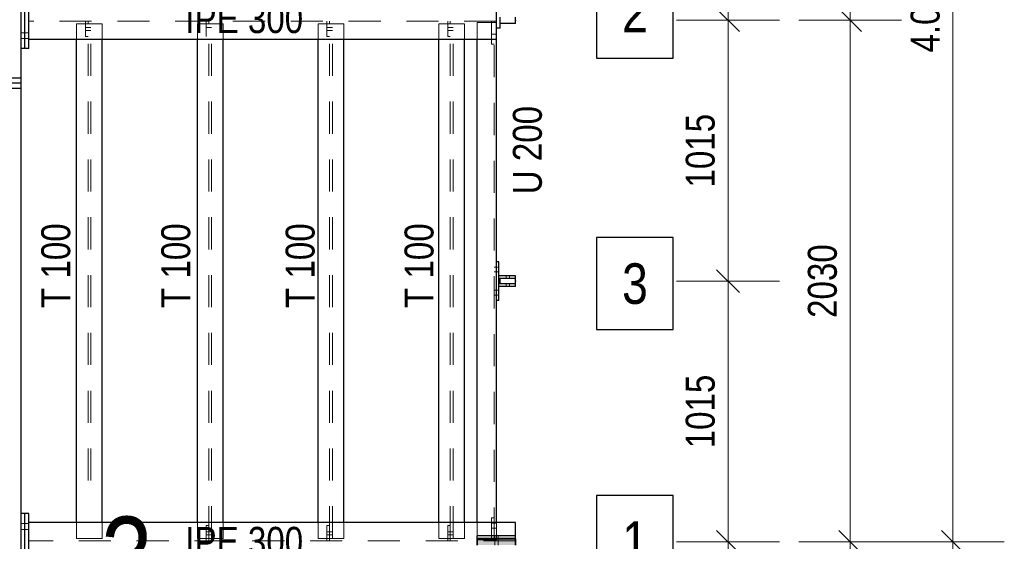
# Model space of a CAD drawing. Header units: millimetres. Extents: x -39 to 84, y 0 to 66.
# Tile 11 of 92: x -16.45 to -12.62, y 22.52 to 24.55. Entities that reach past the tile are written whole.
import ezdxf

# ---------------------------------------------------------------- set-up
doc = ezdxf.new("R2010")
doc.units = ezdxf.units.MM
doc.linetypes.add('HIDDEN', pattern=[0.375, 0.25, -0.125])
for name, color, linetype, lineweight in [('2D-NovaObj-A_Wanddurchbruch', 7, 'Continuous', 20), ('Achsen', 7, 'Continuous', 20), ('Schraffuren', 7, 'Continuous', 20)]:
    doc.layers.add(name, color=color, linetype=linetype, lineweight=lineweight)
doc.styles.add('Arial Narrow', font='ARIALN.TTF')
doc.dimstyles.new('Arch_Strakon_dimstyle', dxfattribs={"dimtxt": 15.75, "dimasz": 1, "dimexe": 1.25, "dimexo": 0.0625, "dimgap": 1, "dimtad": 0, "dimdec": 5, "dimzin": 12, "dimdsep": 46, "dimtxsty": 'Arial Narrow', "dimblk": 'Arrowhead_Tick', "dimsah": 1, "dimcen": 0, "dimse1": 1, "dimse2": 1, "dimclrd": 6, "dimclrt": 2, "dimazin": 0, "dimtfac": 1, "dimtdec": 4, "dimtmove": 0, "dimatfit": 3, "dimldrblk": 'NONE', "dimfxl": 1, "dimtvp": 1, "dimtolj": 1, "dimtzin": 0, "dimlwd": 13, "dimarcsym": 2})

# ---------------------------------------------------------------- blocks, each defined once
blk = doc.blocks.new('Arrowhead_Tick')
at = {"color": 0, "linetype": 'Continuous', "lineweight": -2}
for p, q in [((0, 20), (0, -10)), ((-1, 0), (0, 0)), ((10, 0), (0, 0))]:
    blk.add_line(p, q, dxfattribs=at)
at = {"color": 2, "linetype": 'Continuous', "lineweight": 35}
blk.add_line((4.42, 4.42), (-4.42, -4.42), dxfattribs=at)
blk = doc.blocks.new('*D54')
at = {"layer": '2D-NovaObj-A_Wanddurchbruch', "color": 6, "linetype": 'Continuous', "lineweight": 13}
blk.add_line((-12.8203, 18.4659), (-12.8203, 22.5059), dxfattribs=at)
at = {"layer": 'Defpoints', "color": 0}
for p in [(-14.1874, 22.5159), (-12.8203, 22.5159), (-14.1874, 18.4559)]:
    blk.add_point(p, dxfattribs=at)
at = {"layer": '2D-NovaObj-A_Wanddurchbruch', "color": 6, "lineweight": 13, "xscale": 0.01, "yscale": 0.01, "zscale": 0.01}
for p, rotation in [((-12.8203, 22.5159), 90), ((-12.8203, 18.4559), 270)]:
    blk.add_blockref('Arrowhead_Tick', p, dxfattribs=dict(at, rotation=rotation))
at = {"layer": '2D-NovaObj-A_Wanddurchbruch', "color": 3, "lineweight": 35, "insert": (-12.9278, 20.4859), "char_height": 0.1125, "attachment_point": 5, "rotation": 90, "style": 'Arial Narrow'}
blk.add_mtext('\\A1;4.06', dxfattribs=at)
blk = doc.blocks.new('_None')
blk = doc.blocks.new('*D55')
at = {"layer": '2D-NovaObj-A_Wanddurchbruch', "color": 6, "linetype": 'Continuous', "lineweight": 13}
blk.add_line((-12.8203, 22.5259), (-12.8203, 26.5659), dxfattribs=at)
at = {"layer": 'Defpoints', "color": 0}
for p in [(-14.1874, 26.5759), (-12.8203, 26.5759), (-14.1874, 22.5159)]:
    blk.add_point(p, dxfattribs=at)
at = {"layer": '2D-NovaObj-A_Wanddurchbruch', "color": 6, "lineweight": 13, "xscale": 0.01, "yscale": 0.01, "zscale": 0.01}
for p, rotation in [((-12.8203, 26.5759), 90), ((-12.8203, 22.5159), 270)]:
    blk.add_blockref('Arrowhead_Tick', p, dxfattribs=dict(at, rotation=rotation))
at = {"layer": '2D-NovaObj-A_Wanddurchbruch', "color": 3, "lineweight": 35, "insert": (-12.9278, 24.5459), "char_height": 0.1125, "attachment_point": 5, "rotation": 90, "style": 'Arial Narrow'}
blk.add_mtext('\\A1;4.06', dxfattribs=at)
blk = doc.blocks.new('*D63')
at = {"layer": '2D-NovaObj-A_Wanddurchbruch', "color": 6, "linetype": 'Continuous', "lineweight": 13}
blk.add_line((-13.2203, 20.4959), (-13.2203, 22.5059), dxfattribs=at)
at = {"layer": 'Defpoints', "color": 0}
for p in [(-14.5224, 22.5159), (-13.2203, 22.5159), (-14.5974, 20.4859)]:
    blk.add_point(p, dxfattribs=at)
at = {"layer": '2D-NovaObj-A_Wanddurchbruch', "color": 6, "lineweight": 13, "xscale": 0.01, "yscale": 0.01, "zscale": 0.01}
for p, rotation in [((-13.2203, 22.5159), 90), ((-13.2203, 20.4859), 270)]:
    blk.add_blockref('Arrowhead_Tick', p, dxfattribs=dict(at, rotation=rotation))
at = {"layer": '2D-NovaObj-A_Wanddurchbruch', "color": 3, "lineweight": 35, "insert": (-13.3278, 21.5009), "char_height": 0.1125, "attachment_point": 5, "rotation": 90, "style": 'Arial Narrow'}
blk.add_mtext('\\A1;2030', dxfattribs=at)
blk = doc.blocks.new('*D64')
at = {"layer": '2D-NovaObj-A_Wanddurchbruch', "color": 6, "linetype": 'Continuous', "lineweight": 13}
blk.add_line((-13.2203, 22.5259), (-13.2203, 24.5359), dxfattribs=at)
at = {"layer": 'Defpoints', "color": 0}
for p in [(-14.5974, 24.5459), (-13.2203, 24.5459), (-14.5224, 22.5159)]:
    blk.add_point(p, dxfattribs=at)
at = {"layer": '2D-NovaObj-A_Wanddurchbruch', "color": 6, "lineweight": 13, "xscale": 0.01, "yscale": 0.01, "zscale": 0.01}
for p, rotation in [((-13.2203, 24.5459), 90), ((-13.2203, 22.5159), 270)]:
    blk.add_blockref('Arrowhead_Tick', p, dxfattribs=dict(at, rotation=rotation))
at = {"layer": '2D-NovaObj-A_Wanddurchbruch', "color": 3, "lineweight": 35, "insert": (-13.3278, 23.5309), "char_height": 0.1125, "attachment_point": 5, "rotation": 90, "style": 'Arial Narrow'}
blk.add_mtext('\\A1;2030', dxfattribs=at)
blk = doc.blocks.new('*D65')
at = {"layer": '2D-NovaObj-A_Wanddurchbruch', "color": 6, "linetype": 'Continuous', "lineweight": 13}
blk.add_line((-13.2203, 24.5559), (-13.2203, 26.5659), dxfattribs=at)
at = {"layer": 'Defpoints', "color": 0}
for p in [(-14.5224, 26.5759), (-13.2203, 26.5759), (-14.5974, 24.5459)]:
    blk.add_point(p, dxfattribs=at)
at = {"layer": '2D-NovaObj-A_Wanddurchbruch', "color": 6, "lineweight": 13, "xscale": 0.01, "yscale": 0.01, "zscale": 0.01}
for p, rotation in [((-13.2203, 26.5759), 90), ((-13.2203, 24.5459), 270)]:
    blk.add_blockref('Arrowhead_Tick', p, dxfattribs=dict(at, rotation=rotation))
at = {"layer": '2D-NovaObj-A_Wanddurchbruch', "color": 3, "lineweight": 35, "insert": (-13.3278, 25.5609), "char_height": 0.1125, "attachment_point": 5, "rotation": 90, "style": 'Arial Narrow'}
blk.add_mtext('\\A1;2030', dxfattribs=at)
blk = doc.blocks.new('*D101')
at = {"layer": '2D-NovaObj-A_Wanddurchbruch', "color": 6, "linetype": 'Continuous', "lineweight": 13}
blk.add_line((-13.6957, 21.5109), (-13.6957, 22.5059), dxfattribs=at)
at = {"layer": 'Defpoints', "color": 0}
for p in [(-13.9133, 22.5159), (-13.6957, 22.5159), (-14.5224, 21.5009)]:
    blk.add_point(p, dxfattribs=at)
at = {"layer": '2D-NovaObj-A_Wanddurchbruch', "color": 6, "lineweight": 13, "xscale": 0.01, "yscale": 0.01, "zscale": 0.01}
for p, rotation in [((-13.6957, 22.5159), 90), ((-13.6957, 21.5009), 270)]:
    blk.add_blockref('Arrowhead_Tick', p, dxfattribs=dict(at, rotation=rotation))
at = {"layer": '2D-NovaObj-A_Wanddurchbruch', "color": 3, "lineweight": 35, "insert": (-13.8031, 22.0084), "char_height": 0.1125, "attachment_point": 5, "rotation": 90, "style": 'Arial Narrow'}
blk.add_mtext('\\A1;1015', dxfattribs=at)
blk = doc.blocks.new('*D102')
at = {"layer": '2D-NovaObj-A_Wanddurchbruch', "color": 6, "linetype": 'Continuous', "lineweight": 13}
blk.add_line((-13.6957, 22.5259), (-13.6957, 23.5209), dxfattribs=at)
at = {"layer": 'Defpoints', "color": 0}
for p in [(-14.5224, 23.5309), (-13.6957, 23.5309), (-13.9133, 22.5159)]:
    blk.add_point(p, dxfattribs=at)
at = {"layer": '2D-NovaObj-A_Wanddurchbruch', "color": 6, "lineweight": 13, "xscale": 0.01, "yscale": 0.01, "zscale": 0.01}
for p, rotation in [((-13.6957, 23.5309), 90), ((-13.6957, 22.5159), 270)]:
    blk.add_blockref('Arrowhead_Tick', p, dxfattribs=dict(at, rotation=rotation))
at = {"layer": '2D-NovaObj-A_Wanddurchbruch', "color": 3, "lineweight": 35, "insert": (-13.8031, 23.0234), "char_height": 0.1125, "attachment_point": 5, "rotation": 90, "style": 'Arial Narrow'}
blk.add_mtext('\\A1;1015', dxfattribs=at)
blk = doc.blocks.new('*D103')
at = {"layer": '2D-NovaObj-A_Wanddurchbruch', "color": 6, "linetype": 'Continuous', "lineweight": 13}
blk.add_line((-13.6957, 23.5409), (-13.6957, 24.5359), dxfattribs=at)
at = {"layer": 'Defpoints', "color": 0}
for p in [(-14.5224, 24.5459), (-13.6957, 24.5459), (-14.5224, 23.5309)]:
    blk.add_point(p, dxfattribs=at)
at = {"layer": '2D-NovaObj-A_Wanddurchbruch', "color": 6, "lineweight": 13, "xscale": 0.01, "yscale": 0.01, "zscale": 0.01}
for p, rotation in [((-13.6957, 24.5459), 90), ((-13.6957, 23.5309), 270)]:
    blk.add_blockref('Arrowhead_Tick', p, dxfattribs=dict(at, rotation=rotation))
at = {"layer": '2D-NovaObj-A_Wanddurchbruch', "color": 3, "lineweight": 35, "insert": (-13.8031, 24.0384), "char_height": 0.1125, "attachment_point": 5, "rotation": 90, "style": 'Arial Narrow'}
blk.add_mtext('\\A1;1015', dxfattribs=at)
blk = doc.blocks.new('*D104')
at = {"layer": '2D-NovaObj-A_Wanddurchbruch', "color": 6, "linetype": 'Continuous', "lineweight": 13}
blk.add_line((-13.6957, 24.5559), (-13.6957, 25.5509), dxfattribs=at)
at = {"layer": 'Defpoints', "color": 0}
for p in [(-14.5224, 25.5609), (-13.6957, 25.5609), (-14.5224, 24.5459)]:
    blk.add_point(p, dxfattribs=at)
at = {"layer": '2D-NovaObj-A_Wanddurchbruch', "color": 6, "lineweight": 13, "xscale": 0.01, "yscale": 0.01, "zscale": 0.01}
for p, rotation in [((-13.6957, 25.5609), 90), ((-13.6957, 24.5459), 270)]:
    blk.add_blockref('Arrowhead_Tick', p, dxfattribs=dict(at, rotation=rotation))
at = {"layer": '2D-NovaObj-A_Wanddurchbruch', "color": 3, "lineweight": 35, "insert": (-13.8031, 25.0534), "char_height": 0.1125, "attachment_point": 5, "rotation": 90, "style": 'Arial Narrow'}
blk.add_mtext('\\A1;1015', dxfattribs=at)

msp = doc.modelspace()

# ---------------------------------------------------------------- hatches: boundary and pattern name
at = {"layer": 'Schraffuren', "lineweight": 13, "true_color": 0x91ffff}
msp.add_hatch(color=131, dxfattribs=at).paths.add_polyline_path([(-14.5223713, 22.5033999), (-14.5223713, 22.5283999), (-14.6723713, 22.5283999), (-14.6723713, 22.5033999)])

# ---------------------------------------------------------------- linework, layer by layer
at = {"color": 3, "linetype": 'Continuous', "lineweight": 25}
for p, q in [((-16.4473713, 24.4358999), (-16.4473713, 24.6558999)), ((-16.4323713, 24.4358999), (-16.4323713, 24.6558999)), ((-16.4173713, 24.4708999), (-16.4173713, 24.6208999)), ((-16.4473713, 24.3208999), (-16.7473713, 24.3208999)), ((-16.4473713, 24.3008999), (-16.7473713, 24.3008999)), ((-16.4473713, 24.2808999), (-16.7473713, 24.2808999)), ((-14.5873713, 23.5413999), (-14.5873713, 23.5513999)), ((-14.5873713, 23.5103999), (-14.5873713, 23.5203999)), ((-16.4473713, 22.4058999), (-16.4473713, 22.6258999)), ((-16.4323713, 22.4058999), (-16.4323713, 22.6258999)), ((-16.4173713, 22.4408999), (-16.4173713, 22.5908999))]:
    msp.add_line(p, q, dxfattribs=at)
at = {"color": 6, "linetype": 'HIDDEN', "lineweight": 13, "ltscale": 0.5}
for p, q in [((-16.2310649, 24.4708999), (-16.2310649, 24.5323499)), ((-16.1310649, 24.5323499), (-16.2310649, 24.5323499)), ((-16.1965649, 24.4823499), (-16.1965649, 24.5423499)), ((-16.1865649, 24.5323499), (-16.1865649, 24.5423499)), ((-16.1865649, 22.5294499), (-16.1865649, 24.5323499)), ((-16.1755649, 22.5294499), (-16.1755649, 24.5323499)), ((-16.1310649, 24.4708999), (-16.1310649, 24.5323499)), ((-15.2565649, 24.4823499), (-15.2565649, 24.5423499)), ((-15.2465649, 24.5323499), (-15.2465649, 24.5423499)), ((-15.2465649, 22.5294499), (-15.2465649, 24.5323499)), ((-15.2355649, 22.5294499), (-15.2355649, 24.5323499)), ((-15.1910649, 24.4708999), (-15.1910649, 24.5323499)), ((-14.8210649, 24.4708999), (-14.8210649, 24.5323499)), ((-14.7210649, 24.5323499), (-14.8210649, 24.5323499)), ((-14.7865649, 24.4823499), (-14.7865649, 24.5423499)), ((-14.7765649, 24.5323499), (-14.7765649, 24.5423499)), ((-14.7765649, 22.5294499), (-14.7765649, 24.5323499)), ((-14.7655649, 22.5294499), (-14.7655649, 24.5323499)), ((-14.7210649, 24.4708999), (-14.7210649, 24.5323499)), ((-14.6723713, 24.4708999), (-14.6723713, 24.5373499)), ((-14.5973713, 24.5373499), (-14.6723713, 24.5373499)), ((-14.6158713, 24.4523499), (-14.6158713, 24.5423499)), ((-14.6058713, 24.5373499), (-14.6058713, 24.5423499)), ((-14.6058713, 22.5244499), (-14.6058713, 24.5373499)), ((-16.4323713, 24.4973999), (-16.4473713, 24.4973999)), ((-16.4173713, 24.4973999), (-16.4323713, 24.4973999)), ((-16.1865649, 24.5183434), (-16.1965649, 24.5183433)), ((-16.1865649, 24.5058435), (-16.1965649, 24.5058435)), ((-16.1755649, 24.5183434), (-16.1865649, 24.5183434)), ((-16.1755649, 24.5058434), (-16.1865649, 24.5058435)), ((-15.7165649, 24.5058413), (-15.7265649, 24.5058413)), ((-15.7055649, 24.5058412), (-15.7165649, 24.5058413)), ((-15.2465649, 24.5183478), (-15.2565649, 24.5183477)), ((-15.2465649, 24.5058391), (-15.2565649, 24.5058391)), ((-15.2355649, 24.5183478), (-15.2465649, 24.5183478)), ((-15.2355649, 24.505839), (-15.2465649, 24.5058391)), ((-14.7765649, 24.51835), (-14.7865649, 24.5183499)), ((-14.7765649, 24.5058369), (-14.7865649, 24.5058369)), ((-14.7655649, 24.51835), (-14.7765649, 24.51835)), ((-14.7655649, 24.5058368), (-14.7765649, 24.5058369)), ((-14.6058713, 24.4918499), (-14.6158713, 24.4918499)), ((-14.5973713, 24.4918499), (-14.6058713, 24.4918499)), ((-16.4323713, 24.4743999), (-16.4473713, 24.4743999)), ((-16.4173713, 24.4743999), (-16.4323713, 24.4743999)), ((-16.1865649, 24.4823499), (-16.1965649, 24.4823499)), ((-15.7165649, 24.4823499), (-15.7265649, 24.4823499)), ((-15.2465649, 24.4823499), (-15.2565649, 24.4823499)), ((-14.7765649, 24.4823499), (-14.7865649, 24.4823499)), ((-14.6058713, 24.4728499), (-14.6158713, 24.4728499)), ((-14.6058713, 24.4523499), (-14.6158713, 24.4523499)), ((-14.5973713, 24.4728499), (-14.6058713, 24.4728499)), ((-14.5973713, 23.5853999), (-14.6058713, 23.5853999)), ((-14.5873713, 23.5853999), (-14.5973713, 23.5853999)), ((-14.5973713, 23.5663999), (-14.6058713, 23.5663999)), ((-14.5873713, 23.5663999), (-14.5973713, 23.5663999)), ((-14.5588913, 23.5413999), (-14.5588913, 23.5513999)), ((-14.5458513, 23.5413999), (-14.5458513, 23.5513999)), ((-14.5973713, 23.4953999), (-14.6058713, 23.4953999)), ((-14.5873713, 23.4953999), (-14.5973713, 23.4953999)), ((-14.5588913, 23.5103999), (-14.5588913, 23.5203999)), ((-14.5458513, 23.5103999), (-14.5458513, 23.5203999)), ((-14.5973713, 23.4763999), (-14.6058713, 23.4763999)), ((-14.5873713, 23.4763999), (-14.5973713, 23.4763999)), ((-16.4323713, 22.5873999), (-16.4473713, 22.5873999)), ((-16.4173713, 22.5873999), (-16.4323713, 22.5873999)), ((-16.2310649, 22.5294499), (-16.2310649, 22.5908999)), ((-16.1965649, 22.5194499), (-16.1965649, 22.5794499)), ((-16.1865649, 22.5794499), (-16.1965649, 22.5794499)), ((-15.2565649, 22.5194499), (-15.2565649, 22.5794499)), ((-15.2465649, 22.5794499), (-15.2565649, 22.5794499)), ((-15.1910649, 22.5294499), (-15.1910649, 22.5908999)), ((-14.8210649, 22.5294499), (-14.8210649, 22.5908999)), ((-14.7865649, 22.5194499), (-14.7865649, 22.5794499)), ((-14.7765649, 22.5794499), (-14.7865649, 22.5794499)), ((-14.7210649, 22.5294499), (-14.7210649, 22.5908999)), ((-14.6723713, 22.5388999), (-14.6723713, 22.5908999)), ((-14.6158713, 22.5194499), (-14.6158713, 22.6094499)), ((-14.6058713, 22.6094499), (-14.6158713, 22.6094499)), ((-14.6058713, 22.5889499), (-14.6158713, 22.5889499)), ((-14.5973713, 22.5889499), (-14.6058713, 22.5889499)), ((-14.5973713, 22.5244499), (-14.5973713, 22.5908999)), ((-16.4323713, 22.5643999), (-16.4473713, 22.5643999)), ((-16.4173713, 22.5643999), (-16.4323713, 22.5643999)), ((-16.1865649, 22.5554323), (-16.1965649, 22.5554323)), ((-16.1865649, 22.5434323), (-16.1965649, 22.5434323)), ((-16.1755649, 22.5554322), (-16.1865649, 22.5554323)), ((-16.1755649, 22.5434322), (-16.1865649, 22.5434323)), ((-15.2465649, 22.5554278), (-15.2565649, 22.5554279)), ((-15.2465649, 22.5434279), (-15.2565649, 22.5434279)), ((-15.2355649, 22.5554278), (-15.2465649, 22.5554278)), ((-15.2355649, 22.5434278), (-15.2465649, 22.5434279)), ((-14.7765649, 22.5554256), (-14.7865649, 22.5554257)), ((-14.7765649, 22.5434256), (-14.7865649, 22.5434257)), ((-14.7655649, 22.5554256), (-14.7765649, 22.5554256)), ((-14.7655649, 22.5434256), (-14.7765649, 22.5434256)), ((-14.6058713, 22.5699499), (-14.6158713, 22.5699499)), ((-14.5973713, 22.5699499), (-14.6058713, 22.5699499)), ((-14.6038713, 22.5288999), (-14.6038713, 22.5388999)), ((-14.5908713, 22.5288999), (-14.5908713, 22.5388999)), ((-16.1865649, 22.5194499), (-16.1865649, 22.5294499)), ((-15.2465649, 22.5194499), (-15.2465649, 22.5294499)), ((-14.7210649, 22.5294499), (-14.8210649, 22.5294499)), ((-14.7765649, 22.5194499), (-14.7765649, 22.5294499)), ((-14.6723713, 22.5283999), (-14.6723713, 22.5288999)), ((-14.5973713, 22.5244499), (-14.6723713, 22.5244499)), ((-14.6058713, 22.5194499), (-14.6058713, 22.5244499)), ((-14.6038713, 22.5033999), (-14.6038713, 22.5283999)), ((-14.5908713, 22.5033999), (-14.5908713, 22.5283999))]:
    msp.add_line(p, q, dxfattribs=at)
at = {"color": 2, "linetype": 'Continuous', "lineweight": 35}
for p, q in [((-14.6723713, 22.5033999), (-14.6723713, 22.5283999)), ((-14.5223713, 22.5283999), (-14.6723713, 22.5283999)), ((-14.5223713, 22.5033999), (-14.5223713, 22.5283999))]:
    msp.add_line(p, q, dxfattribs=at)
at = {"layer": '2D-NovaObj-A_Wanddurchbruch', "color": 9, "linetype": 'Continuous', "lineweight": 0}
for centre in [(-14.5973713, 24.5458999), (-14.5223713, 24.5458999), (-14.5223713, 23.5308999)]:
    msp.add_circle(centre, 0.00111, dxfattribs=at)
at = {"layer": 'Achsen', "color": 3, "linetype": 'Continuous', "lineweight": 25}
for p, q in [((-14.2079763, 24.7564703), (-14.2079763, 24.3989703)), ((-13.9087513, 24.3989703), (-13.9087513, 24.7564703)), ((-14.5973713, 24.4708999), (-14.5973713, 24.6208999)), ((-14.5823713, 24.5333999), (-14.5823713, 24.5583999)), ((-14.5823713, 24.5158999), (-14.5823713, 24.5333999)), ((-14.5223713, 24.5333999), (-14.5823713, 24.5333999)), ((-14.5223713, 24.5333999), (-14.5223713, 24.5583999)), ((-14.5823713, 24.5158999), (-14.5973713, 24.5158999)), ((-16.4173713, 24.4358999), (-16.4173713, 24.4708999)), ((-14.5973713, 24.4708999), (-16.4173713, 24.4708999)), ((-16.2310649, 22.5908999), (-16.2310649, 24.4708999)), ((-15.1910649, 22.5908999), (-15.1910649, 24.4708999)), ((-14.8210649, 22.5908999), (-14.8210649, 24.4708999)), ((-14.7210649, 22.5908999), (-14.7210649, 24.4708999)), ((-14.6723713, 22.5908999), (-14.6723713, 24.4708999)), ((-14.5973713, 23.6058999), (-14.5973713, 24.4708999)), ((-16.4473713, 24.3208999), (-16.4473713, 24.4358999)), ((-16.4323713, 24.4358999), (-16.4473713, 24.4358999)), ((-16.4173713, 24.4358999), (-16.4323713, 24.4358999)), ((-14.2079763, 24.3989703), (-13.9087513, 24.3989703)), ((-16.4473713, 24.3008999), (-16.4473713, 24.3208999)), ((-16.4473713, 24.2808999), (-16.4473713, 24.3008999)), ((-16.4473713, 22.6258999), (-16.4473713, 24.2808999)), ((-13.9087513, 23.6999595), (-14.2079763, 23.6999595)), ((-14.2079763, 23.6999595), (-14.2079763, 23.3424595)), ((-13.9087513, 23.3424595), (-13.9087513, 23.6999595)), ((-14.5973713, 23.4558999), (-14.5973713, 23.6058999)), ((-14.5873713, 23.6058999), (-14.5973713, 23.6058999)), ((-14.5873713, 23.5513999), (-14.5873713, 23.6058999)), ((-14.5223713, 23.5513999), (-14.5873713, 23.5513999)), ((-14.5873713, 23.5203999), (-14.5873713, 23.5413999)), ((-14.5223713, 23.5413999), (-14.5873713, 23.5413999)), ((-14.5823713, 23.5208999), (-14.5823713, 23.5408999)), ((-14.5223713, 23.5408999), (-14.5823713, 23.5408999)), ((-14.5223713, 23.5413999), (-14.5223713, 23.5513999)), ((-14.5223713, 23.5208999), (-14.5223713, 23.5408999)), ((-14.5223713, 23.5203999), (-14.5873713, 23.5203999)), ((-14.5873713, 23.4558999), (-14.5873713, 23.5103999)), ((-14.5223713, 23.5103999), (-14.5873713, 23.5103999)), ((-14.5223713, 23.5208999), (-14.5823713, 23.5208999)), ((-14.5223713, 23.5103999), (-14.5223713, 23.5203999)), ((-14.5973713, 22.5908999), (-14.5973713, 23.4558999)), ((-14.5873713, 23.4558999), (-14.5973713, 23.4558999)), ((-14.2079763, 23.3424595), (-13.9087513, 23.3424595)), ((-13.9087513, 22.6962743), (-14.2079763, 22.6962743)), ((-14.2079763, 22.6962743), (-14.2079763, 22.3387743)), ((-13.9087513, 22.3387743), (-13.9087513, 22.6962743)), ((-16.4323713, 22.6258999), (-16.4473713, 22.6258999)), ((-16.4173713, 22.6258999), (-16.4323713, 22.6258999)), ((-16.4173713, 22.5908999), (-16.4173713, 22.6258999)), ((-14.5223713, 22.5388999), (-14.5223713, 22.5908999)), ((-14.6723713, 22.5288999), (-14.6723713, 22.5388999)), ((-14.5223713, 22.5388999), (-14.6723713, 22.5388999)), ((-14.5223713, 22.5288999), (-14.5223713, 22.5388999)), ((-14.5223713, 22.5288999), (-14.6723713, 22.5288999)), ((-14.5223713, 22.5283999), (-14.5223713, 22.5288999))]:
    msp.add_line(p, q, dxfattribs=at)

# ---------------------------------------------------------------- texts
at = {"color": 3, "lineweight": 25, "style": 'Arial Narrow'}
for s, p in [('U 200', (-14.4204155, 23.8687287)), ('T 100', (-16.255939, 23.4262036)), ('T 100', (-15.7888895, 23.4262036)), ('T 100', (-15.3048563, 23.4262036)), ('T 100', (-14.8420527, 23.4262036))]:
    msp.add_text(s, height=0.1125, rotation=90, dxfattribs=at).set_placement(p)
at = {"color": 3, "lineweight": 25, "char_height": 0.1125, "attachment_point": 7, "line_spacing_factor": 0.9, "style": 'Arial Narrow', "bg_fill": 3, "box_fill_scale": 1.2, "bg_fill_color": 256, "bg_fill_true_color": 13158600, "bg_fill_transparency": 0}
for insert in [(-15.8078153, 24.4946493), (-15.8078153, 22.4601816)]:
    msp.add_mtext('IPE 300', dxfattribs=dict(at, insert=insert))
at = {"layer": 'Achsen', "color": 2, "lineweight": 35, "style": 'Arial Narrow'}
for s, p in [('2', (-14.1079763, 24.4989703)), ('3', (-14.1079763, 23.4424595)), ('1', (-14.1079763, 22.4387743))]:
    msp.add_text(s, height=0.1575, dxfattribs=at).set_placement(p)
at = {"layer": 'Achsen', "color": 1, "lineweight": 70, "insert": (-16.1355595, 22.2946657), "char_height": 0.315, "attachment_point": 7, "line_spacing_factor": 0.9, "style": 'Arial Narrow', "bg_fill": 3, "box_fill_scale": 1.2, "bg_fill_color": 256, "bg_fill_true_color": 13158600, "bg_fill_transparency": 0}
msp.add_mtext('3', dxfattribs=at)

# ---------------------------------------------------------------- dimensions: what is measured, and where the dimension line sits
at = {"layer": '2D-NovaObj-A_Wanddurchbruch', "lineweight": 35}
for base, p1, p2, text, picture, middle in [((-13.2203456, 26.5758999), (-14.5973713, 24.5458999), (-14.5223713, 26.5758999), '2030', '*D65', (-13.2203456, 25.5608999)), ((-12.8203456, 26.5758999), (-14.1874184, 22.5158999), (-14.1874184, 26.5758999), '4.06', '*D55', (-12.8203456, 24.5458999)), ((-13.6957013, 25.5608999), (-14.5223713, 24.5458999), (-14.5223713, 25.5608999), '1015', '*D104', (-13.6957013, 25.0533999)), ((-13.2203456, 24.5458999), (-14.5223713, 22.5158999), (-14.5973713, 24.5458999), '2030', '*D64', (-13.2203456, 23.5308999)), ((-13.6957013, 24.5458999), (-14.5223713, 23.5308999), (-14.5223713, 24.5458999), '1015', '*D103', (-13.6957013, 24.0383999)), ((-13.6957013, 23.5308999), (-13.9133285, 22.5158917), (-14.5223713, 23.5308999), '1015', '*D102', (-13.6957013, 23.0233958)), ((-13.2203456, 22.5158999), (-14.5973713, 20.4858999), (-14.5223713, 22.5158999), '2030', '*D63', (-13.2203456, 21.5008999)), ((-13.6957013, 22.5158917), (-14.5223713, 21.5008999), (-13.9133285, 22.5158917), '1015', '*D101', (-13.6957013, 22.0083958)), ((-12.8203456, 22.5158999), (-14.1874184, 18.4558999), (-14.1874184, 22.5158999), '4.06', '*D54', (-12.8203456, 20.4858999))]:
    dim = msp.add_linear_dim(base=base, p1=p1, p2=p2, angle=90, text=text, dimstyle='Arch_Strakon_dimstyle', override={"dimscale": 0.01, "dimtxt": 11.25, "dimasz": 1, "dimgap": 5, "dimtad": 1, "dimjust": 0, "dimtih": 0, "dimtoh": 0, "dimdec": 6, "dimdsep": 46, "dimtxsty": 'Arial Narrow', "dimclrd": 6, "dimclrt": 3, "dimtix": 1, "dimtofl": 255, "dimtmove": 0, "dimatfit": 2, "dimfxl": 0, "dimfxlon": 0, "dimtvp": 44.444444, "dimlwd": 13}, dxfattribs=at)
    dim.commit()
    dim.dimension.update_dxf_attribs({"geometry": picture, "text_midpoint": middle, "dimtype": 160})

# ---------------------------------------------------------------- next in the draw order: linework, layer by layer
at = {"color": 6, "linetype": 'HIDDEN', "lineweight": 13, "ltscale": 0.5}
for p, q in [((-14.5973713, 24.5423499), (-16.4173713, 24.5423499)), ((-15.7610649, 24.4708999), (-15.7610649, 24.5323499)), ((-15.6610649, 24.5323499), (-15.7610649, 24.5323499)), ((-15.7265649, 24.4823499), (-15.7265649, 24.5423499)), ((-15.7165649, 24.5323499), (-15.7165649, 24.5423499)), ((-15.7165649, 22.5294499), (-15.7165649, 24.5323499)), ((-15.7055649, 22.5294499), (-15.7055649, 24.5323499)), ((-15.6610649, 24.4708999), (-15.6610649, 24.5323499)), ((-15.2910649, 24.4708999), (-15.2910649, 24.5323499)), ((-15.1910649, 24.5323499), (-15.2910649, 24.5323499)), ((-15.7165649, 24.5183456), (-15.7265649, 24.5183455)), ((-15.7055649, 24.5183456), (-15.7165649, 24.5183456)), ((-16.1310649, 22.5294499), (-16.1310649, 22.5908999)), ((-15.7610649, 22.5294499), (-15.7610649, 22.5908999)), ((-15.7265649, 22.5194499), (-15.7265649, 22.5794499)), ((-15.7165649, 22.5794499), (-15.7265649, 22.5794499)), ((-15.6610649, 22.5294499), (-15.6610649, 22.5908999)), ((-15.2910649, 22.5294499), (-15.2910649, 22.5908999)), ((-15.7165649, 22.5554301), (-15.7265649, 22.5554301)), ((-15.7165649, 22.5434301), (-15.7265649, 22.5434301)), ((-15.7055649, 22.55543), (-15.7165649, 22.5554301)), ((-15.7055649, 22.54343), (-15.7165649, 22.5434301)), ((-14.5223713, 22.5194499), (-16.4173713, 22.5194499)), ((-16.1310649, 22.5294499), (-16.2310649, 22.5294499)), ((-15.6610649, 22.5294499), (-15.7610649, 22.5294499)), ((-15.7165649, 22.5194499), (-15.7165649, 22.5294499)), ((-15.1910649, 22.5294499), (-15.2910649, 22.5294499))]:
    msp.add_line(p, q, dxfattribs=at)
at = {"layer": 'Achsen', "color": 3, "linetype": 'Continuous', "lineweight": 25}
for p, q in [((-16.1310649, 22.5908999), (-16.1310649, 24.4708999)), ((-15.7610649, 22.5908999), (-15.7610649, 24.4708999)), ((-15.6610649, 22.5908999), (-15.6610649, 24.4708999)), ((-15.2910649, 22.5908999), (-15.2910649, 24.4708999)), ((-14.5223713, 22.5908999), (-16.4173713, 22.5908999))]:
    msp.add_line(p, q, dxfattribs=at)

doc.saveas('drawing.dxf')
